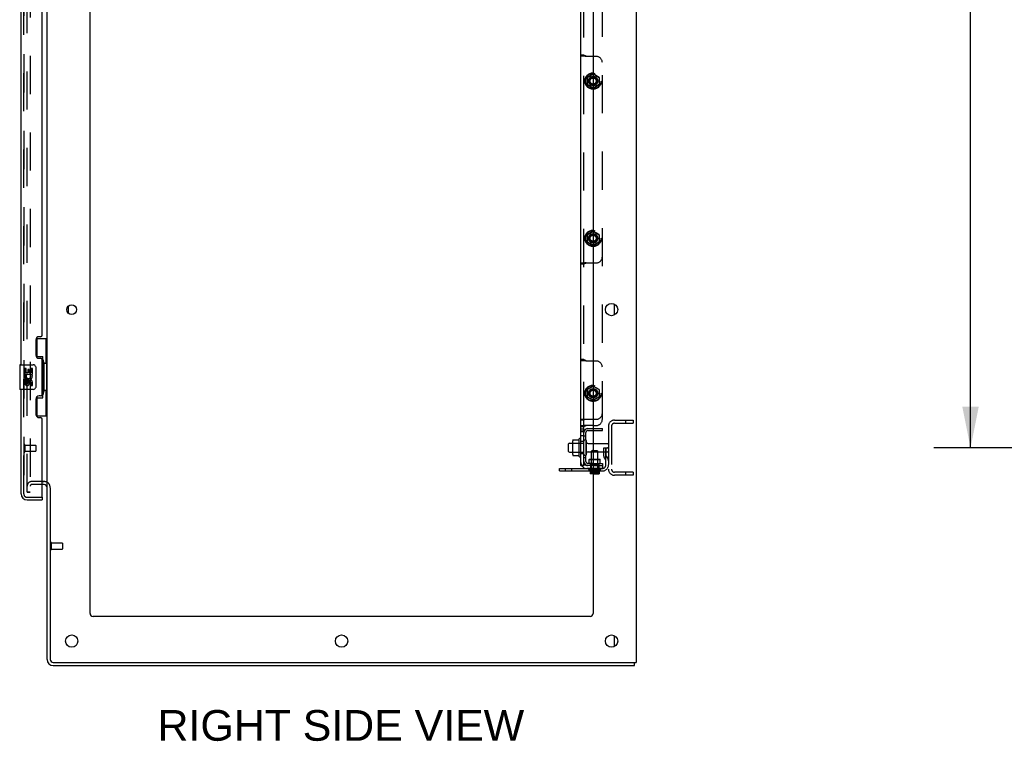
# Model space of a CAD drawing. Header units: inches. Extents: x 0 to 283, y 0 to 183.
# Tile 62 of 99: x 154 to 195, y 47 to 76. Entities that reach past the tile are written whole.
import ezdxf

# ---------------------------------------------------------------- set-up
doc = ezdxf.new("R2010")
doc.units = ezdxf.units.IN
doc.header["$LTSCALE"] = 15.583333
doc.header["$MEASUREMENT"] = 0
doc.linetypes.add('HIDDEN', pattern=[0.2, 0.1, -0.1])
doc.layers.get('0').update_dxf_attribs({"linetype": 'CONTINUOUS'})
for name, color, linetype in [('DEFAULT_2', 8, 'HIDDEN'), ('DIMENSIONS', 7, 'CONTINUOUS'), ('LEFTHAND_DOOR_ASSEMBLY', 7, 'CONTINUOUS'), ('RIGHTHAND_DOOR_ASSEMBLY', 7, 'CONTINUOUS'), ('SUBPANEL', 7, 'CONTINUOUS')]:
    doc.layers.add(name, color=color, linetype=linetype)
doc.styles.get("Standard").update_dxf_attribs({"font": 'arial.ttf'})
doc.dimstyles.new('DIMSTYLE_1', dxfattribs={"dimtxt": 1.25, "dimasz": 1.666667, "dimexe": 0.09, "dimexo": 0.07, "dimgap": 0.0375, "dimtad": 0, "dimtih": 1, "dimtoh": 1, "dimzin": 4, "dimdsep": 46, "dimtxsty": 'Standard', "dimblk": '_FILLED', "dimblk1": '_FILLED', "dimblk2": '_FILLED', "dimcen": 0.09, "dimazin": 1, "dimtfac": 1, "dimtdec": 3, "dimtofl": 0, "dimtmove": 0, "dimatfit": 3, "dimldrblk": '_FILLED', "dimfxl": 0, "dimtolj": 1, "dimtzin": 4, "dimarcsym": 0})

# ---------------------------------------------------------------- blocks, each defined once
blk = doc.blocks.new('_FILLED')
at = {"color": 0, "linetype": 'ByBlock'}
blk.add_solid([(0, 0), (-1, 0.2), (-1, -0.2)], dxfattribs=at)
blk = doc.blocks.new('*D4')
at = {"layer": 'DIMENSIONS', "color": 2, "linetype": 'Continuous'}
for p, q in [((202.999, 128.954), (191.665, 128.954)), ((193.165, 128.954), (193.165, 97.364)), ((193.165, 58.704), (193.165, 94.864)), ((202.999, 58.704), (191.665, 58.704))]:
    blk.add_line(p, q, dxfattribs=at)
at = {"layer": 'DIMENSIONS', "color": 2, "linetype": 'Continuous', "xscale": 1.6666666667, "yscale": 1.6666666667, "zscale": 1.6666666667}
for p, rotation in [((193.165, 128.954), 90), ((193.165, 58.704), 270)]:
    blk.add_blockref('_FILLED', p, dxfattribs=dict(at, rotation=rotation))
at = {"layer": 'DIMENSIONS', "color": 2, "linetype": 'Continuous', "insert": (193.165, 96.739), "char_height": 1.25, "width": 4.36803, "attachment_point": 2, "line_spacing_factor": 0.9}
blk.add_mtext('70.25', dxfattribs=at)

msp = doc.modelspace()

# ---------------------------------------------------------------- linework, layer by layer
at = {"color": 7, "linetype": 'Continuous'}
for p, q in [((179.536, 133.704), (179.536, 49.954)), ((155.536, 57.11), (155.536, 130.547)), ((157.286, 51.954), (157.286, 130.329)), ((177.786, 130.329), (177.786, 51.954)), ((156.411, 64.176), (156.411, 64.482)), ((176.971, 59.023), (177.189, 59.023)), ((177.216, 58.348), (177.216, 59.06)), ((176.786, 58.551), (176.786, 58.857)), ((176.816, 58.887), (176.95, 58.887)), ((176.95, 58.959), (176.95, 58.448)), ((177.517, 58.439), (177.517, 58.968)), ((177.579, 58.87), (177.786, 58.87)), ((176.816, 58.521), (176.95, 58.521)), ((176.97, 58.385), (176.971, 58.385)), ((176.971, 58.385), (177.189, 58.385)), ((177.198, 58.38), (177.198, 58.38)), ((177.579, 58.538), (177.786, 58.538)), ((176.411, 57.756), (176.411, 57.86)), ((176.411, 57.756), (177.786, 57.756)), ((155.332, 57.329), (155.411, 57.329)), ((155.411, 57.204), (155.332, 57.204)), ((155.536, 50.079), (155.536, 57.079)), ((155.661, 57.072), (155.661, 50.079)), ((177.661, 51.829), (157.411, 51.829)), ((155.786, 49.954), (179.536, 49.954)), ((155.786, 49.829), (179.473, 49.829)), ((179.473, 49.829), (179.473, 49.954))]:
    msp.add_line(p, q, dxfattribs=at)
at = {"color": 3, "linetype": 'Continuous'}
for p, q in [((178.661, 64.112), (178.661, 64.545)), ((176.411, 57.86), (177.786, 57.86)), ((178.661, 50.612), (178.661, 51.045))]:
    msp.add_line(p, q, dxfattribs=at)
at = {"color": 7, "linetype": 'Continuous'}
for points in [[(176.962, 59.017), (176.963, 59.018), (176.964, 59.019), (176.965, 59.021), (176.966, 59.021), (176.968, 59.022), (176.97, 59.022), (176.971, 59.023)], [(177.198, 59.028), (177.198, 59.028), (177.198, 59.027), (177.197, 59.027), (177.197, 59.027), (177.197, 59.027), (177.197, 59.026), (177.197, 59.026), (177.196, 59.026), (177.196, 59.025), (177.196, 59.025), (177.195, 59.025), (177.195, 59.024), (177.194, 59.024), (177.193, 59.024), (177.193, 59.023), (177.192, 59.023), (177.19, 59.023), (177.189, 59.023)], [(176.962, 58.391), (176.963, 58.389), (176.964, 58.388), (176.965, 58.387), (176.966, 58.386), (176.968, 58.385), (176.97, 58.385)], [(177.189, 58.385), (177.19, 58.385), (177.192, 58.385), (177.193, 58.384), (177.193, 58.384), (177.194, 58.384), (177.195, 58.383), (177.195, 58.383), (177.196, 58.382), (177.196, 58.382), (177.196, 58.382), (177.197, 58.381), (177.197, 58.381), (177.197, 58.381), (177.197, 58.381), (177.197, 58.38), (177.198, 58.38), (177.198, 58.38)]]:
    msp.add_lwpolyline(points, dxfattribs=at)
for centre, radius in [((156.536, 64.329), 0.198), ((178.536, 64.329), 0.25), ((156.536, 50.829), 0.25), ((167.536, 50.829), 0.25), ((178.536, 50.829), 0.25)]:
    msp.add_circle(centre, radius, dxfattribs=at)
for centre, radius, start, end in [((177.091, 58.959), 0.141, 156.05, 180), ((177.816, 58.704), 0.698, 149.3369, 152.3186), ((177.247, 59.038), 0.0384, 0, 145.5503), ((177.464, 58.968), 0.053, 0, 180), ((176.816, 58.857), 0.03, 90, 180), ((177.579, 58.932), 0.0625, 180, 270), ((176.816, 58.551), 0.03, 180, 270), ((177.091, 58.448), 0.141, 180, 203.95), ((177.816, 58.704), 0.698, 207.6814, 210.6631), ((177.247, 58.37), 0.0384, 214.4497, 360), ((177.464, 58.439), 0.053, 180, 360), ((177.579, 58.475), 0.0625, 90, 180), ((155.411, 57.079), 0.125, 0, 90), ((157.411, 51.954), 0.125, 180, 270), ((177.661, 51.954), 0.125, 270, 360), ((155.786, 50.079), 0.25, 180, 270), ((155.786, 50.079), 0.125, 180, 270)]:
    msp.add_arc(centre, radius, start, end, dxfattribs=at)
at = {"color": 3, "linetype": 'Continuous'}
msp.add_arc((155.411, 57.079), 0.25, 60.3808, 90, dxfattribs=at)
at = {"layer": 'DEFAULT_2', "color": 8, "linetype": 'HIDDEN'}
for p, q in [((154.723, 56.891), (154.723, 130.766)), ((154.848, 130.766), (154.848, 56.891)), ((178.661, 59.829), (179.411, 59.829)), ((179.098, 59.829), (179.098, 59.704)), ((179.411, 59.829), (179.411, 59.704)), ((178.411, 59.579), (178.411, 57.829)), ((178.536, 59.579), (178.536, 57.829)), ((178.661, 59.704), (179.411, 59.704)), ((176.95, 58.887), (177.411, 58.887)), ((177.411, 58.439), (177.411, 58.968)), ((177.786, 58.87), (178.381, 58.87)), ((178.217, 58.704), (178.307, 58.704)), ((178.217, 58.363), (178.217, 58.704)), ((178.307, 58.704), (178.411, 58.704)), ((178.307, 58.002), (178.307, 58.704)), ((178.321, 58.363), (178.321, 58.704)), ((178.411, 58.704), (178.371, 58.704)), ((176.95, 58.521), (177.411, 58.521)), ((177.786, 58.538), (178.381, 58.538)), ((178.321, 58.529), (178.217, 58.529)), ((178.238, 58.297), (178.287, 58.229)), ((178.322, 58.357), (178.371, 58.289)), ((176.658, 57.756), (176.658, 57.86)), ((176.914, 57.756), (176.914, 57.86)), ((177.786, 57.86), (178.164, 57.86)), ((177.786, 57.756), (178.164, 57.756)), ((179.411, 57.704), (178.661, 57.704)), ((179.411, 57.579), (178.661, 57.579)), ((179.098, 57.704), (179.098, 57.579)), ((179.411, 57.704), (179.411, 57.579)), ((155.411, 57.329), (154.911, 57.329)), ((155.332, 57.329), (154.911, 57.329)), ((155.332, 57.204), (154.911, 57.204)), ((154.848, 56.891), (154.723, 56.891)), ((154.723, 56.891), (154.848, 56.891)), ((155.704, 54.841), (155.704, 54.557)), ((155.704, 54.823), (156.151, 54.823)), ((155.704, 54.575), (156.151, 54.575)), ((156.161, 54.813), (156.161, 54.585))]:
    msp.add_line(p, q, dxfattribs=at)
for centre, radius, start, end in [((178.661, 59.579), 0.25, 90, 180), ((178.661, 59.579), 0.125, 90, 180), ((178.381, 58.84), 0.03, 0, 90), ((178.331, 58.363), 0.114, 180, 215.7539), ((178.203, 58.168), 0.104, 0, 35.7539), ((178.331, 58.363), 0.01, 180, 215.7539), ((178.203, 58.168), 0.208, 0, 35.7539), ((178.381, 58.568), 0.03, 270, 360), ((178.164, 58.002), 0.246, 270, 360), ((178.164, 58.002), 0.142, 270, 360), ((178.661, 57.829), 0.25, 180, 270), ((178.661, 57.829), 0.125, 180, 270), ((154.911, 57.141), 0.188, 90, 180), ((154.911, 57.141), 0.0625, 90, 180), ((155.411, 57.079), 0.25, 0, 60.3808), ((155.682, 54.841), 0.0215, 0, 180), ((156.151, 54.813), 0.01, 0, 90), ((156.151, 54.585), 0.01, 270, 360), ((155.682, 54.557), 0.0215, 180, 360)]:
    msp.add_arc(centre, radius, start, end, dxfattribs=at)
at = {"layer": 'LEFTHAND_DOOR_ASSEMBLY', "color": 8, "linetype": 'HIDDEN'}
for p, q in [((154.582, 56.825), (154.582, 130.832)), ((154.724, 56.683), (155.312, 56.683))]:
    msp.add_line(p, q, dxfattribs=at)
msp.add_arc((154.724, 56.825), 0.142, 180, 270, dxfattribs=at)
at = {"layer": 'RIGHTHAND_DOOR_ASSEMBLY', "color": 8, "linetype": 'HIDDEN'}
for p, q in [((154.582, 130.832), (154.582, 56.825)), ((154.625, 58.825), (154.625, 58.541)), ((154.625, 58.807), (155.072, 58.807)), ((155.082, 58.797), (155.082, 58.569)), ((154.625, 58.559), (155.072, 58.559)), ((154.724, 56.683), (155.312, 56.683))]:
    msp.add_line(p, q, dxfattribs=at)
at = {"layer": 'RIGHTHAND_DOOR_ASSEMBLY', "color": 3, "linetype": 'Continuous'}
for p, q in [((154.478, 62.079), (154.478, 82.579)), ((155.332, 63.286), (155.332, 81.371)), ((155.082, 63.096), (155.082, 62.476)), ((155.272, 63.226), (155.212, 63.226)), ((155.212, 62.346), (155.272, 62.346)), ((155.332, 60.871), (155.332, 62.286)), ((154.478, 56.825), (154.478, 61.079)), ((155.082, 60.681), (155.082, 60.061)), ((155.272, 60.811), (155.212, 60.811)), ((155.212, 59.931), (155.272, 59.931)), ((155.332, 56.703), (155.332, 59.871)), ((154.724, 56.579), (155.332, 56.579))]:
    msp.add_line(p, q, dxfattribs=at)
at = {"layer": 'RIGHTHAND_DOOR_ASSEMBLY', "color": 7, "linetype": 'Continuous'}
for p, q in [((155.095, 63.154), (155.536, 63.154)), ((155.132, 62.374), (155.132, 63.154)), ((155.497, 62.129), (155.497, 63.154)), ((155.132, 62.419), (155.359, 62.419)), ((155.359, 60.739), (155.359, 62.419)), ((154.418, 62.064), (154.418, 61.094)), ((154.433, 62.079), (154.973, 62.079)), ((154.683, 61.925), (154.621, 61.925)), ((154.621, 61.925), (154.621, 61.694)), ((154.683, 61.757), (154.683, 61.925)), ((154.807, 61.893), (154.746, 61.893)), ((154.746, 61.893), (154.746, 61.757)), ((154.807, 61.757), (154.807, 61.893)), ((154.935, 61.925), (154.872, 61.925)), ((154.872, 61.925), (154.872, 61.757)), ((154.935, 61.694), (154.935, 61.925)), ((155.073, 61.979), (155.073, 61.179)), ((155.396, 62.179), (155.396, 62.159)), ((155.518, 62.129), (155.396, 62.129)), ((155.396, 62.129), (155.396, 61.029)), ((155.518, 61.029), (155.518, 62.129)), ((154.621, 61.694), (154.882, 61.694)), ((154.683, 61.464), (154.621, 61.464)), ((154.621, 61.464), (154.621, 61.327)), ((154.691, 61.658), (154.634, 61.683)), ((154.746, 61.757), (154.683, 61.757)), ((154.683, 61.327), (154.683, 61.464)), ((154.872, 61.757), (154.807, 61.757)), ((154.882, 61.694), (154.855, 61.675)), ((154.917, 61.694), (154.935, 61.694)), ((154.973, 61.079), (154.433, 61.079)), ((154.746, 61.369), (154.746, 61.327)), ((154.807, 61.307), (154.807, 61.376)), ((154.872, 61.369), (154.872, 61.233)), ((154.872, 61.233), (154.935, 61.233)), ((154.935, 61.233), (154.935, 61.369)), ((155.518, 61.029), (155.396, 61.029)), ((155.396, 60.998), (155.396, 60.978)), ((155.497, 60.004), (155.497, 61.029)), ((155.132, 60.004), (155.132, 60.784)), ((155.132, 60.739), (155.359, 60.739)), ((155.095, 60.004), (155.536, 60.004)), ((155.312, 56.683), (155.332, 56.683)), ((155.332, 56.683), (155.332, 56.579))]:
    msp.add_line(p, q, dxfattribs=at)
for points in [[(155.323, 62.318), (155.325, 62.321), (155.33, 62.33), (155.335, 62.337), (155.339, 62.345), (155.343, 62.352), (155.347, 62.358), (155.35, 62.364), (155.352, 62.37), (155.354, 62.375), (155.356, 62.38), (155.357, 62.384), (155.358, 62.388), (155.358, 62.392), (155.359, 62.395)], [(155.066, 62.015), (155.068, 62.009), (155.069, 62.003), (155.071, 61.997), (155.072, 61.991), (155.072, 61.985), (155.073, 61.979)], [(155.073, 61.179), (155.072, 61.172), (155.072, 61.166), (155.071, 61.16), (155.069, 61.154), (155.068, 61.148), (155.066, 61.143)], [(155.359, 60.762), (155.358, 60.766), (155.358, 60.769), (155.357, 60.773), (155.356, 60.778), (155.354, 60.783), (155.352, 60.788), (155.35, 60.793), (155.347, 60.799), (155.343, 60.806), (155.339, 60.813), (155.335, 60.82), (155.33, 60.828), (155.325, 60.836), (155.323, 60.84)]]:
    msp.add_lwpolyline(points, dxfattribs=at)
at = {"layer": 'RIGHTHAND_DOOR_ASSEMBLY', "color": 3, "linetype": 'Continuous'}
for centre, radius, start, end in [((155.212, 63.096), 0.13, 90, 180), ((155.272, 63.286), 0.06, 270, 360), ((155.212, 62.476), 0.13, 180, 270), ((155.272, 62.286), 0.06, 0, 90), ((155.212, 60.681), 0.13, 90, 180), ((155.272, 60.871), 0.06, 270, 360), ((155.212, 60.061), 0.13, 180, 270), ((155.272, 59.871), 0.06, 0, 90), ((154.724, 56.825), 0.246, 180, 270), ((155.312, 56.703), 0.02, 270, 360)]:
    msp.add_arc(centre, radius, start, end, dxfattribs=at)
at = {"layer": 'RIGHTHAND_DOOR_ASSEMBLY', "color": 7, "linetype": 'Continuous'}
for centre, radius, start, end in [((154.433, 62.064), 0.015, 90, 180), ((154.973, 61.979), 0.1, 21.205, 90), ((154.778, 61.621), 0.157, 156.5966, 341.8791), ((154.778, 61.621), 0.0943, 156.5966, 35.1122), ((154.841, 61.369), 0.0943, 0, 180), ((154.841, 61.364), 0.0362, 83.4285, 161.7628), ((154.841, 61.369), 0.0314, 0, 81.2295), ((154.778, 61.621), 0.157, 25.737, 27.8532), ((154.781, 61.621), 0.154, 341.4199, 26.1963), ((154.433, 61.094), 0.015, 180, 270), ((154.715, 61.327), 0.0943, 180, 248.6704), ((154.715, 61.327), 0.0943, 248.6999, 347.4338), ((154.715, 61.327), 0.0314, 180, 0.0485), ((154.973, 61.179), 0.1, 270, 338.7946)]:
    msp.add_arc(centre, radius, start, end, dxfattribs=at)
at = {"layer": 'RIGHTHAND_DOOR_ASSEMBLY', "color": 8, "linetype": 'HIDDEN'}
for centre, radius, start, end in [((154.603, 58.825), 0.0215, 0, 180), ((155.072, 58.797), 0.01, 0, 90), ((154.603, 58.541), 0.0215, 180, 360), ((155.072, 58.569), 0.01, 270, 360), ((154.724, 56.825), 0.142, 180, 270)]:
    msp.add_arc(centre, radius, start, end, dxfattribs=at)
at = {"layer": 'RIGHTHAND_DOOR_ASSEMBLY', "color": 7, "linetype": 'Continuous'}
for centre, start_param, end_param in [((155.291, 62.169), -1.51401, -0.699287), ((155.291, 62.169), -2.442306, -1.627583), ((155.291, 60.988), -1.51401, -0.699287), ((155.291, 60.988), -2.442306, -1.627583)]:
    msp.add_ellipse(centre, major_axis=(0, 0.18), ratio=0.579493, start_param=start_param, end_param=end_param, dxfattribs=at)
at = {"layer": 'SUBPANEL', "color": 3, "linetype": 'Continuous'}
for p, q in [((177.286, 59.844), (177.286, 127.818)), ((177.287, 59.83), (177.286, 59.825)), ((177.286, 57.985), (177.286, 59.825)), ((177.34, 59.86), (177.786, 59.86)), ((177.569, 59.485), (177.786, 59.485)), ((177.323, 57.958), (177.314, 57.962))]:
    msp.add_line(p, q, dxfattribs=at)
at = {"layer": 'SUBPANEL', "color": 8, "linetype": 'HIDDEN'}
for p, q in [((177.411, 59.825), (177.411, 127.833)), ((178.161, 59.86), (178.161, 127.797)), ((177.411, 74.699), (177.286, 74.699)), ((177.911, 74.641), (177.496, 74.641)), ((177.781, 73.93), (177.538, 73.79)), ((177.541, 73.788), (177.781, 73.927)), ((178.033, 73.79), (177.791, 73.93)), ((177.791, 73.927), (178.031, 73.788)), ((177.533, 73.781), (177.533, 73.501)), ((177.536, 73.78), (177.536, 73.503)), ((177.538, 73.493), (177.781, 73.353)), ((177.781, 73.355), (177.541, 73.494)), ((178.031, 73.494), (177.791, 73.355)), ((177.791, 73.353), (178.033, 73.493)), ((178.036, 73.78), (178.036, 73.503)), ((178.038, 73.781), (178.038, 73.501)), ((177.781, 67.524), (177.538, 67.384)), ((177.541, 67.382), (177.781, 67.521)), ((178.033, 67.384), (177.791, 67.524)), ((177.791, 67.521), (178.031, 67.382)), ((177.533, 67.375), (177.533, 67.095)), ((177.536, 67.374), (177.536, 67.096)), ((177.538, 67.086), (177.781, 66.946)), ((177.781, 66.949), (177.541, 67.088)), ((178.031, 67.088), (177.791, 66.949)), ((177.791, 66.946), (178.033, 67.086)), ((178.036, 67.374), (178.036, 67.096)), ((178.038, 67.375), (178.038, 67.095)), ((177.423, 66.228), (177.393, 66.227)), ((177.496, 66.235), (177.911, 66.235)), ((177.411, 66.178), (177.286, 66.178)), ((177.411, 62.292), (177.286, 62.292)), ((177.911, 62.235), (177.496, 62.235)), ((177.533, 61.062), (177.533, 60.782)), ((177.536, 61.061), (177.536, 60.784)), ((177.781, 61.211), (177.538, 61.071)), ((177.541, 61.07), (177.781, 61.208)), ((178.033, 61.071), (177.791, 61.211)), ((177.791, 61.208), (178.031, 61.07)), ((178.036, 61.061), (178.036, 60.784)), ((178.038, 61.062), (178.038, 60.782)), ((177.538, 60.774), (177.781, 60.634)), ((177.781, 60.637), (177.541, 60.775)), ((178.031, 60.775), (177.791, 60.637)), ((177.791, 60.634), (178.033, 60.774)), ((177.286, 59.825), (177.286, 59.844)), ((177.786, 59.86), (177.911, 59.86)), ((177.411, 59.553), (177.286, 59.553)), ((177.411, 59.463), (177.286, 59.463)), ((177.411, 59.462), (177.286, 59.462)), ((177.286, 59.391), (177.411, 59.391)), ((177.423, 59.603), (177.393, 59.602)), ((177.51, 59.61), (177.496, 59.61)), ((177.786, 59.61), (177.911, 59.61)), ((177.786, 59.485), (178.161, 59.485)), ((177.786, 59.407), (178.161, 59.407)), ((178.161, 59.407), (178.161, 59.485)), ((177.286, 59.36), (177.411, 59.36)), ((177.411, 59.182), (177.286, 59.182)), ((177.411, 59.182), (177.286, 59.182)), ((177.489, 59.172), (177.411, 59.172)), ((177.489, 59.015), (177.489, 58.392)), ((177.411, 58.954), (177.286, 58.954)), ((177.754, 58.595), (177.724, 58.565)), ((177.754, 58.595), (177.942, 58.595)), ((177.942, 58.595), (177.972, 58.565)), ((177.411, 58.454), (177.286, 58.454)), ((177.489, 58.297), (177.411, 58.297)), ((177.723, 58.223), (177.713, 58.233)), ((177.723, 58.019), (177.723, 58.223)), ((177.972, 58.565), (177.724, 58.565)), ((177.724, 58.538), (177.724, 58.565)), ((177.724, 57.86), (177.724, 58.233)), ((177.786, 58.233), (178.058, 58.233)), ((177.786, 58.223), (178.068, 58.223)), ((177.972, 57.86), (177.972, 58.565)), ((177.973, 58.223), (177.983, 58.233)), ((177.973, 58.019), (177.973, 58.223)), ((178.058, 58.233), (178.068, 58.223)), ((178.068, 58.063), (178.068, 58.223)), ((177.369, 57.971), (177.436, 58.026)), ((178.161, 57.86), (177.523, 57.86)), ((177.598, 57.828), (177.598, 57.85)), ((177.608, 57.818), (178.088, 57.818)), ((177.663, 57.818), (177.663, 57.756)), ((177.676, 58.063), (177.676, 57.86)), ((177.677, 58.009), (177.677, 58.063)), ((177.677, 58.009), (178.02, 58.009)), ((177.723, 58.019), (177.713, 58.009)), ((177.723, 58.019), (177.973, 58.019)), ((177.786, 58.063), (178.161, 58.063)), ((177.786, 57.985), (178.161, 57.985)), ((177.973, 58.019), (177.983, 58.009)), ((178.02, 58.009), (178.02, 58.063)), ((178.02, 58.063), (178.02, 57.86)), ((178.034, 57.818), (178.034, 57.64)), ((178.098, 57.828), (178.098, 57.85)), ((178.161, 58.063), (178.161, 57.86)), ((178.034, 57.723), (177.663, 57.723)), ((177.663, 57.669), (177.663, 57.669)), ((177.663, 57.668), (177.663, 57.668)), ((177.666, 57.669), (177.667, 57.669)), ((177.667, 57.668), (177.667, 57.668)), ((177.998, 57.683), (177.698, 57.683)), ((177.698, 57.683), (177.698, 57.679)), ((177.699, 57.672), (177.698, 57.676)), ((177.699, 57.669), (177.699, 57.672)), ((177.699, 57.665), (177.699, 57.669)), ((177.7, 57.662), (177.699, 57.666)), ((177.7, 57.659), (177.7, 57.662)), ((177.701, 57.656), (177.7, 57.659)), ((177.701, 57.653), (177.701, 57.656)), ((177.702, 57.65), (177.701, 57.653)), ((177.709, 57.636), (177.708, 57.638)), ((177.786, 57.636), (178.027, 57.636)), ((177.822, 57.646), (177.824, 57.647)), ((177.826, 57.649), (177.824, 57.647)), ((177.841, 57.664), (177.843, 57.667)), ((177.852, 57.668), (177.852, 57.669)), ((177.852, 57.668), (177.853, 57.668)), ((177.853, 57.667), (177.853, 57.668)), ((177.872, 57.647), (177.87, 57.649)), ((177.872, 57.647), (177.875, 57.646)), ((177.995, 57.656), (177.996, 57.659)), ((177.996, 57.662), (177.996, 57.659)), ((177.998, 57.679), (177.998, 57.683)), ((178.002, 57.643), (178.001, 57.642)), ((178.001, 57.642), (178.001, 57.642)), ((178.003, 57.643), (178.002, 57.643)), ((178.004, 57.644), (178.003, 57.643)), ((178.004, 57.644), (178.004, 57.644)), ((178.007, 57.646), (178.009, 57.647)), ((178.012, 57.649), (178.009, 57.647)), ((178.027, 57.664), (178.029, 57.667)), ((178.03, 57.669), (178.029, 57.668)), ((178.034, 57.669), (178.033, 57.67)), ((178.034, 57.668), (178.034, 57.669))]:
    msp.add_line(p, q, dxfattribs=at)
at = {"layer": 'SUBPANEL', "color": 7, "linetype": 'Continuous'}
for p, q in [((177.411, 59.825), (177.286, 59.825)), ((177.411, 57.985), (177.411, 59.825)), ((177.436, 59.575), (177.426, 59.571)), ((177.786, 59.61), (177.51, 59.61)), ((177.569, 59.407), (177.786, 59.407)), ((177.489, 59.015), (177.489, 59.327)), ((177.489, 58.143), (177.489, 58.392)), ((177.638, 58.233), (177.628, 58.223)), ((177.628, 58.223), (177.786, 58.223)), ((177.628, 58.063), (177.628, 58.223)), ((177.638, 58.233), (177.786, 58.233)), ((177.724, 58.233), (177.724, 58.538)), ((177.411, 57.985), (177.286, 57.985)), ((177.34, 57.946), (177.369, 57.971)), ((177.786, 57.985), (177.523, 57.985)), ((177.786, 58.063), (177.569, 58.063)), ((177.663, 57.756), (177.663, 57.64)), ((177.663, 57.64), (177.664, 57.639)), ((177.665, 57.638), (177.664, 57.639)), ((177.673, 57.636), (177.672, 57.636)), ((177.786, 57.636), (177.673, 57.636))]:
    msp.add_line(p, q, dxfattribs=at)
at = {"layer": 'SUBPANEL', "color": 8, "linetype": 'HIDDEN'}
for points in [[(177.295, 74.672), (177.293, 74.674), (177.288, 74.685), (177.286, 74.699)], [(177.423, 74.648), (177.393, 74.649), (177.375, 74.649), (177.358, 74.65), (177.343, 74.652), (177.328, 74.655), (177.314, 74.659), (177.302, 74.666), (177.295, 74.672)], [(177.419, 74.648), (177.402, 74.649), (177.386, 74.65), (177.37, 74.651), (177.356, 74.652), (177.342, 74.654), (177.329, 74.656), (177.317, 74.659), (177.307, 74.663), (177.301, 74.667), (177.297, 74.67), (177.295, 74.672)], [(177.51, 74.641), (177.497, 74.649), (177.484, 74.656), (177.471, 74.662), (177.458, 74.667), (177.446, 74.672), (177.436, 74.676), (177.426, 74.68), (177.418, 74.685), (177.413, 74.691), (177.411, 74.699)], [(177.496, 74.641), (177.476, 74.645), (177.454, 74.647), (177.433, 74.648), (177.423, 74.648)], [(177.295, 66.204), (177.293, 66.202), (177.288, 66.191), (177.286, 66.178)], [(177.295, 66.204), (177.298, 66.207), (177.303, 66.211), (177.31, 66.214), (177.32, 66.218), (177.331, 66.22), (177.341, 66.222), (177.352, 66.224), (177.364, 66.225), (177.377, 66.226), (177.39, 66.227), (177.404, 66.227), (177.417, 66.228), (177.433, 66.228)], [(177.393, 66.227), (177.375, 66.227), (177.358, 66.226), (177.343, 66.224), (177.328, 66.221), (177.314, 66.217), (177.302, 66.211), (177.295, 66.204)], [(177.51, 66.235), (177.497, 66.227), (177.484, 66.22), (177.471, 66.214), (177.458, 66.209), (177.446, 66.204), (177.436, 66.2), (177.426, 66.196), (177.418, 66.191), (177.413, 66.185), (177.411, 66.178)], [(177.496, 66.235), (177.476, 66.231), (177.454, 66.229), (177.433, 66.228)], [(177.295, 62.266), (177.293, 62.268), (177.288, 62.279), (177.286, 62.292)], [(177.423, 62.242), (177.393, 62.243), (177.375, 62.243), (177.358, 62.244), (177.343, 62.246), (177.328, 62.249), (177.314, 62.253), (177.302, 62.259), (177.295, 62.266)], [(177.419, 62.242), (177.402, 62.243), (177.386, 62.243), (177.37, 62.244), (177.356, 62.246), (177.342, 62.248), (177.329, 62.25), (177.317, 62.253), (177.307, 62.257), (177.301, 62.26), (177.297, 62.264), (177.295, 62.266)], [(177.51, 62.235), (177.497, 62.243), (177.484, 62.25), (177.471, 62.256), (177.458, 62.261), (177.446, 62.265), (177.436, 62.27), (177.426, 62.274), (177.418, 62.279), (177.413, 62.285), (177.411, 62.292)], [(177.496, 62.235), (177.476, 62.239), (177.454, 62.241), (177.433, 62.242), (177.423, 62.242)], [(177.436, 59.86), (177.436, 59.854), (177.434, 59.849)], [(177.295, 59.579), (177.293, 59.577), (177.288, 59.566), (177.286, 59.553)], [(177.295, 59.579), (177.298, 59.582), (177.303, 59.586), (177.31, 59.589), (177.32, 59.593), (177.331, 59.595), (177.341, 59.597), (177.352, 59.599), (177.364, 59.6), (177.377, 59.601), (177.39, 59.602), (177.404, 59.602), (177.417, 59.603), (177.433, 59.603)], [(177.393, 59.602), (177.375, 59.602), (177.358, 59.601), (177.343, 59.599), (177.328, 59.596), (177.314, 59.592), (177.302, 59.586), (177.295, 59.579)], [(177.426, 59.571), (177.418, 59.566), (177.413, 59.56), (177.411, 59.553)], [(177.496, 59.61), (177.476, 59.606), (177.454, 59.604), (177.433, 59.603)], [(177.306, 57.966), (177.298, 57.97), (177.291, 57.974), (177.287, 57.979), (177.286, 57.985)], [(177.357, 57.986), (177.354, 57.985), (177.351, 57.985), (177.353, 57.985), (177.357, 57.985), (177.361, 57.985), (177.366, 57.984)], [(177.414, 58.007), (177.413, 58.007), (177.41, 58.005), (177.405, 58.003), (177.401, 58.001), (177.397, 57.999), (177.392, 57.997), (177.387, 57.995), (177.382, 57.993), (177.378, 57.991), (177.373, 57.99), (177.368, 57.988), (177.363, 57.987), (177.359, 57.986), (177.357, 57.986)], [(177.399, 57.994), (177.403, 57.998), (177.406, 58.001), (177.41, 58.004)], [(177.411, 58.005), (177.412, 58.006), (177.414, 58.007), (177.414, 58.007)], [(177.436, 58.026), (177.436, 58.023), (177.434, 58.019), (177.431, 58.015)], [(177.663, 57.67), (177.663, 57.67), (177.663, 57.671), (177.663, 57.671), (177.663, 57.671), (177.663, 57.672), (177.664, 57.672), (177.664, 57.672), (177.664, 57.672), (177.665, 57.672), (177.665, 57.672), (177.665, 57.671), (177.665, 57.671), (177.666, 57.67), (177.666, 57.67), (177.666, 57.67)], [(177.668, 57.667), (177.669, 57.664), (177.671, 57.661), (177.673, 57.659), (177.675, 57.657), (177.678, 57.654), (177.68, 57.652)], [(177.698, 57.676), (177.698, 57.679), (177.698, 57.683)], [(177.708, 57.638), (177.706, 57.64), (177.705, 57.643), (177.704, 57.645), (177.703, 57.648), (177.702, 57.65)], [(177.702, 57.65), (177.703, 57.648), (177.704, 57.645), (177.705, 57.642), (177.706, 57.64)], [(177.822, 57.646), (177.821, 57.645), (177.82, 57.645), (177.819, 57.644), (177.818, 57.644), (177.818, 57.643), (177.817, 57.643), (177.816, 57.642), (177.816, 57.642), (177.815, 57.641), (177.815, 57.641), (177.815, 57.64), (177.815, 57.64), (177.815, 57.639), (177.815, 57.639)], [(177.815, 57.639), (177.815, 57.638), (177.815, 57.637), (177.816, 57.637), (177.816, 57.636), (177.817, 57.636), (177.817, 57.636)], [(177.826, 57.649), (177.829, 57.651), (177.831, 57.652)], [(177.843, 57.667), (177.841, 57.664), (177.839, 57.661), (177.837, 57.659), (177.835, 57.657), (177.833, 57.654), (177.831, 57.652)], [(177.835, 57.657), (177.837, 57.659), (177.839, 57.661)], [(177.844, 57.668), (177.844, 57.668), (177.843, 57.667)], [(177.852, 57.669), (177.852, 57.67), (177.851, 57.67), (177.851, 57.671), (177.85, 57.671), (177.85, 57.671), (177.849, 57.672), (177.849, 57.672), (177.848, 57.672), (177.848, 57.672), (177.847, 57.672), (177.847, 57.672), (177.846, 57.671), (177.846, 57.671), (177.845, 57.67), (177.845, 57.67), (177.844, 57.669), (177.844, 57.668)], [(177.844, 57.669), (177.845, 57.67), (177.845, 57.67), (177.846, 57.671), (177.846, 57.671), (177.846, 57.671), (177.847, 57.672), (177.847, 57.672), (177.848, 57.672), (177.849, 57.672), (177.849, 57.672), (177.85, 57.672), (177.85, 57.671), (177.851, 57.671), (177.851, 57.67), (177.851, 57.67), (177.852, 57.669)], [(177.865, 57.652), (177.863, 57.654), (177.861, 57.657), (177.859, 57.659), (177.857, 57.661), (177.855, 57.664), (177.853, 57.667)], [(177.853, 57.667), (177.855, 57.664), (177.857, 57.661), (177.859, 57.659), (177.861, 57.657), (177.863, 57.654), (177.865, 57.652), (177.868, 57.651), (177.87, 57.649)], [(177.881, 57.64), (177.881, 57.641), (177.881, 57.641), (177.88, 57.642), (177.88, 57.642), (177.879, 57.643), (177.879, 57.643), (177.878, 57.644), (177.877, 57.644), (177.876, 57.645), (177.876, 57.645), (177.875, 57.646)], [(177.882, 57.639), (177.881, 57.638), (177.881, 57.637), (177.88, 57.637), (177.88, 57.636), (177.88, 57.636), (177.879, 57.636)], [(177.881, 57.64), (177.882, 57.64), (177.882, 57.639), (177.882, 57.639)], [(177.987, 57.636), (177.988, 57.638), (177.99, 57.64), (177.991, 57.643), (177.992, 57.645), (177.993, 57.648), (177.994, 57.65), (177.995, 57.653), (177.995, 57.656)], [(177.995, 57.654), (177.994, 57.651), (177.993, 57.649), (177.993, 57.646), (177.992, 57.644), (177.991, 57.642), (177.99, 57.64), (177.988, 57.638), (177.987, 57.636)], [(177.997, 57.638), (177.996, 57.637), (177.995, 57.637), (177.994, 57.636), (177.993, 57.636), (177.993, 57.636)], [(177.996, 57.662), (177.997, 57.666), (177.997, 57.669), (177.997, 57.672), (177.998, 57.676), (177.998, 57.68)], [(177.998, 57.677), (177.998, 57.674), (177.997, 57.67), (177.997, 57.667), (177.997, 57.665), (177.996, 57.662)], [(177.997, 57.638), (177.998, 57.639), (177.998, 57.64), (177.999, 57.64), (177.999, 57.641), (178, 57.641), (178.001, 57.642)], [(178.001, 57.642), (178, 57.641), (177.999, 57.641), (177.999, 57.64), (177.998, 57.64), (177.998, 57.639), (177.997, 57.639), (177.997, 57.639), (177.997, 57.638), (177.997, 57.638), (177.997, 57.637), (177.997, 57.637), (177.997, 57.637), (177.998, 57.637), (177.998, 57.636), (177.999, 57.636), (177.999, 57.636), (178, 57.636), (178, 57.636), (178.001, 57.636), (178.002, 57.636)], [(178.007, 57.646), (178.006, 57.645), (178.005, 57.645), (178.004, 57.644)], [(178.005, 57.645), (178.006, 57.645), (178.007, 57.646)], [(178.012, 57.649), (178.014, 57.651), (178.016, 57.652)], [(178.029, 57.667), (178.027, 57.664), (178.025, 57.661), (178.023, 57.659), (178.021, 57.657), (178.019, 57.654), (178.016, 57.652)], [(178.021, 57.657), (178.023, 57.659), (178.025, 57.661)], [(178.023, 57.636), (178.024, 57.636), (178.025, 57.636), (178.026, 57.636), (178.027, 57.636), (178.028, 57.637), (178.029, 57.637), (178.03, 57.637), (178.03, 57.638), (178.031, 57.638), (178.032, 57.639)], [(178.027, 57.636), (178.029, 57.637), (178.03, 57.638), (178.032, 57.639), (178.034, 57.64)], [(178.029, 57.668), (178.029, 57.668), (178.029, 57.667)], [(178.033, 57.67), (178.033, 57.67), (178.033, 57.671), (178.033, 57.671), (178.033, 57.671), (178.033, 57.672), (178.033, 57.672), (178.032, 57.672), (178.032, 57.672), (178.032, 57.672), (178.031, 57.672), (178.031, 57.671), (178.031, 57.671), (178.03, 57.67), (178.03, 57.67), (178.03, 57.669)], [(178.03, 57.67), (178.03, 57.67), (178.031, 57.671), (178.031, 57.671), (178.031, 57.671), (178.032, 57.672), (178.032, 57.672), (178.032, 57.672), (178.032, 57.672), (178.033, 57.672), (178.033, 57.672), (178.033, 57.671), (178.033, 57.671), (178.033, 57.67), (178.033, 57.67)], [(178.034, 57.668), (178.034, 57.668), (178.034, 57.667)]]:
    msp.add_lwpolyline(points, dxfattribs=at)
at = {"layer": 'SUBPANEL', "color": 3, "linetype": 'Continuous'}
for points in [[(177.323, 59.851), (177.314, 59.847), (177.306, 59.843), (177.298, 59.839), (177.291, 59.835), (177.287, 59.83)], [(177.34, 59.86), (177.332, 59.855), (177.323, 59.851)], [(177.314, 57.962), (177.306, 57.966), (177.298, 57.97), (177.291, 57.974), (177.287, 57.979)], [(177.34, 57.946), (177.332, 57.953), (177.323, 57.958)]]:
    msp.add_lwpolyline(points, dxfattribs=at)
at = {"layer": 'SUBPANEL', "color": 7, "linetype": 'Continuous'}
for points in [[(177.434, 59.849), (177.431, 59.845), (177.426, 59.841), (177.421, 59.837), (177.416, 59.834), (177.412, 59.829), (177.411, 59.825)], [(177.51, 59.61), (177.497, 59.602), (177.484, 59.595), (177.471, 59.589), (177.458, 59.584), (177.446, 59.579), (177.436, 59.575)], [(177.434, 58.019), (177.431, 58.015), (177.426, 58.009), (177.421, 58.004), (177.416, 57.998), (177.412, 57.991), (177.411, 57.985)], [(177.436, 58.026), (177.436, 58.023), (177.434, 58.019)], [(177.668, 57.667), (177.667, 57.668), (177.667, 57.668), (177.667, 57.669), (177.666, 57.67), (177.666, 57.67), (177.666, 57.671), (177.665, 57.671), (177.665, 57.671), (177.665, 57.672), (177.664, 57.672), (177.664, 57.672), (177.664, 57.672), (177.663, 57.672), (177.663, 57.672), (177.663, 57.671), (177.663, 57.671), (177.663, 57.67), (177.663, 57.67), (177.663, 57.669), (177.663, 57.668), (177.663, 57.668), (177.663, 57.667)], [(177.672, 57.636), (177.671, 57.636), (177.67, 57.636), (177.669, 57.636), (177.669, 57.637), (177.668, 57.637), (177.667, 57.637), (177.666, 57.638), (177.665, 57.638)], [(177.689, 57.646), (177.687, 57.647), (177.684, 57.649), (177.682, 57.651), (177.68, 57.652), (177.678, 57.654), (177.675, 57.657), (177.673, 57.659), (177.671, 57.661), (177.669, 57.664), (177.668, 57.667)], [(177.699, 57.639), (177.698, 57.64), (177.698, 57.64), (177.697, 57.641), (177.696, 57.641), (177.696, 57.642), (177.695, 57.642), (177.694, 57.643), (177.694, 57.643), (177.693, 57.644), (177.692, 57.644), (177.691, 57.645), (177.69, 57.645), (177.689, 57.646)], [(177.699, 57.639), (177.7, 57.638), (177.7, 57.637), (177.701, 57.637), (177.702, 57.636), (177.703, 57.636), (177.704, 57.636)]]:
    msp.add_lwpolyline(points, dxfattribs=at)
at = {"layer": 'SUBPANEL', "color": 8, "linetype": 'HIDDEN'}
for centre, radius in [((177.786, 73.641), 0.335), ((177.786, 73.641), 0.332), ((177.786, 73.641), 0.318), ((177.786, 73.641), 0.315), ((177.786, 73.641), 0.188), ((177.786, 73.641), 0.176), ((177.786, 73.641), 0.156), ((177.786, 73.641), 0.155), ((177.786, 73.641), 0.125), ((177.786, 67.235), 0.335), ((177.786, 67.235), 0.332), ((177.786, 67.235), 0.318), ((177.786, 67.235), 0.315), ((177.786, 67.235), 0.188), ((177.786, 67.235), 0.176), ((177.786, 67.235), 0.156), ((177.786, 67.235), 0.155), ((177.786, 67.235), 0.125), ((177.786, 60.922), 0.335), ((177.786, 60.922), 0.332), ((177.786, 60.922), 0.318), ((177.786, 60.922), 0.315), ((177.786, 60.922), 0.188), ((177.786, 60.922), 0.176), ((177.786, 60.922), 0.156), ((177.786, 60.922), 0.155), ((177.786, 60.922), 0.125)]:
    msp.add_circle(centre, radius, dxfattribs=at)
for centre, radius, start, end in [((177.911, 74.391), 0.25, 0, 90), ((177.786, 73.921), 0.01, 60.0108, 119.9908), ((177.786, 73.918), 0.01, 60.0049, 119.9905), ((177.543, 73.781), 0.01, 120.01, 179.9912), ((177.543, 73.501), 0.01, 180.0104, 239.9917), ((177.546, 73.78), 0.01, 120.0026, 179.9916), ((177.546, 73.503), 0.01, 180.0042, 239.9927), ((178.026, 73.78), 0.01, 0.0042, 59.9927), ((178.026, 73.503), 0.01, 300.0026, 359.9916), ((178.028, 73.781), 0.01, 0.0104, 59.9917), ((178.028, 73.501), 0.01, 300.01, 359.9912), ((177.786, 73.364), 0.01, 240.0049, 299.9905), ((177.786, 73.361), 0.01, 240.0108, 299.9908), ((177.786, 67.515), 0.01, 60.0108, 119.9908), ((177.786, 67.512), 0.01, 60.0049, 119.9905), ((177.543, 67.375), 0.01, 120.01, 179.9912), ((177.543, 67.095), 0.01, 180.0104, 239.9917), ((177.546, 67.374), 0.01, 120.0026, 179.9916), ((177.546, 67.096), 0.01, 180.0042, 239.9927), ((178.026, 67.374), 0.01, 0.0042, 59.9927), ((178.026, 67.096), 0.01, 300.0026, 359.9916), ((178.028, 67.375), 0.01, 0.0104, 59.9917), ((178.028, 67.095), 0.01, 300.01, 359.9912), ((177.786, 66.958), 0.01, 240.0049, 299.9905), ((177.786, 66.955), 0.01, 240.0108, 299.9908), ((177.911, 66.485), 0.25, 270, 360), ((177.911, 61.985), 0.25, 0, 90), ((177.543, 61.062), 0.01, 120.01, 179.9912), ((177.546, 61.061), 0.01, 120.0026, 179.9916), ((177.786, 61.202), 0.01, 60.0108, 119.9908), ((177.786, 61.2), 0.01, 60.0049, 119.9905), ((178.026, 61.061), 0.01, 0.0042, 59.9927), ((178.028, 61.062), 0.01, 0.0104, 59.9917), ((177.543, 60.782), 0.01, 180.0104, 239.9917), ((177.546, 60.784), 0.01, 180.0042, 239.9927), ((177.786, 60.645), 0.01, 240.0049, 299.9905), ((177.786, 60.642), 0.01, 240.0108, 299.9908), ((178.026, 60.784), 0.01, 300.0026, 359.9916), ((178.028, 60.782), 0.01, 300.01, 359.9912), ((177.911, 60.11), 0.25, 270, 360), ((177.911, 59.86), 0.25, 270, 360), ((177.569, 59.327), 0.158, 174.348, 180), ((177.523, 58.097), 0.237, 180, 212.8858), ((177.569, 58.143), 0.158, 180, 185.652), ((177.523, 58.097), 0.112, 180, 193.1831), ((177.569, 58.143), 0.158, 253.125, 270), ((177.608, 57.85), 0.01, 90, 180), ((177.608, 57.828), 0.01, 180, 270), ((178.088, 57.85), 0.01, 0, 90), ((178.088, 57.828), 0.01, 270, 360)]:
    msp.add_arc(centre, radius, start, end, dxfattribs=at)
at = {"layer": 'SUBPANEL', "color": 3, "linetype": 'Continuous'}
for centre, radius, start, end in [((177.569, 59.327), 0.158, 90, 174.348), ((177.523, 58.097), 0.237, 212.8858, 270), ((177.569, 58.143), 0.158, 185.652, 253.125)]:
    msp.add_arc(centre, radius, start, end, dxfattribs=at)
at = {"layer": 'SUBPANEL', "color": 7, "linetype": 'Continuous'}
for centre, radius, start, end in [((177.569, 59.327), 0.08, 90, 180), ((177.523, 58.097), 0.112, 193.1831, 270), ((177.569, 58.143), 0.08, 180, 270)]:
    msp.add_arc(centre, radius, start, end, dxfattribs=at)

# ---------------------------------------------------------------- texts
at = {"layer": 'DIMENSIONS', "color": 2, "linetype": 'Continuous', "insert": (167.505, 48.017), "char_height": 1.25, "width": 14.90706, "attachment_point": 2, "line_spacing_factor": 0.9}
msp.add_mtext('RIGHT SIDE VIEW', dxfattribs=at)

# ---------------------------------------------------------------- dimensions: what is measured, and where the dimension line sits
at = {"layer": 'DIMENSIONS', "color": 2, "linetype": 'Continuous'}
dim = msp.add_linear_dim(base=(193.165, 58.704), p1=(203.069, 128.954), p2=(203.069, 58.704), angle=270, dimstyle='DIMSTYLE_1', dxfattribs=at)
dim.commit()
dim.dimension.update_dxf_attribs({"geometry": '*D4', "text_midpoint": (193.169, 96.107), "dimtype": 160})

doc.saveas('drawing.dxf')
